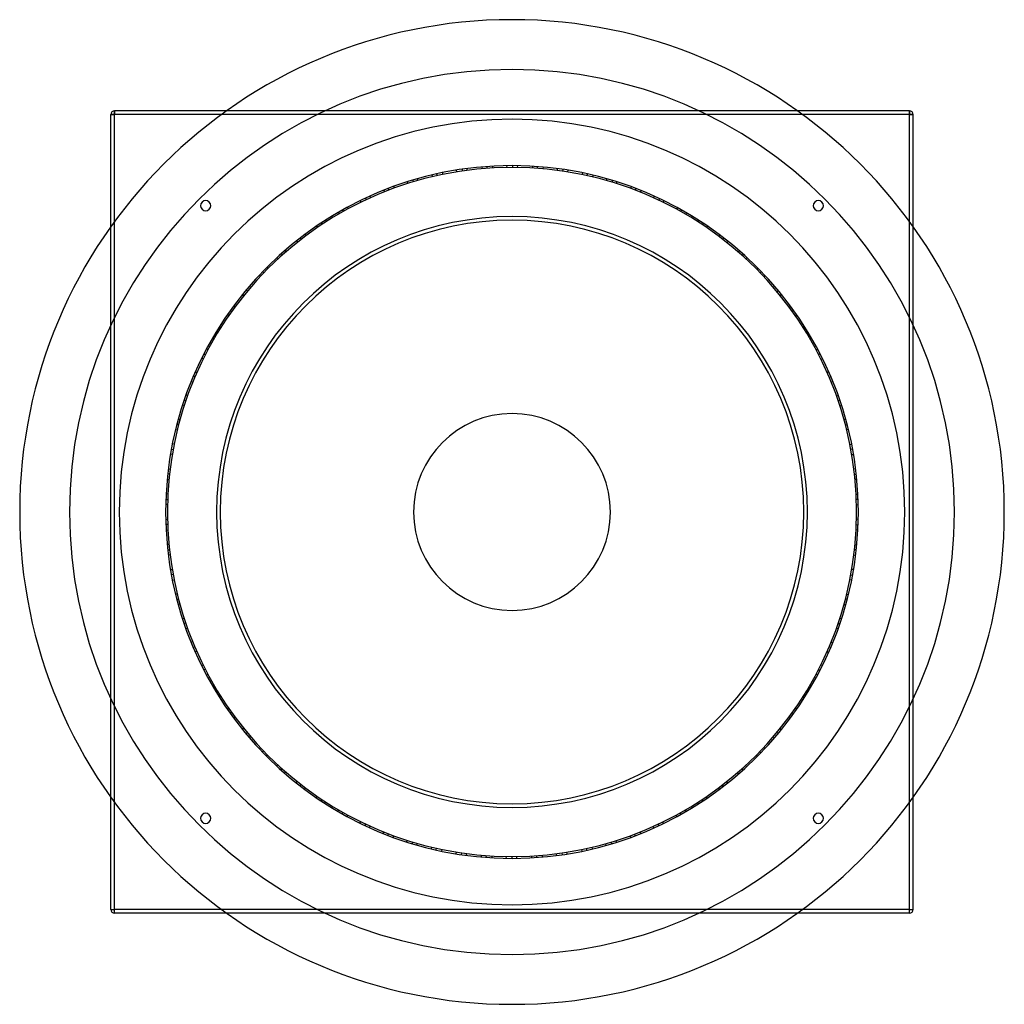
# Model space of a CAD drawing. Header units: millimetres. Extents: x -675 to 675, y -675 to 675.
import ezdxf

# ---------------------------------------------------------------- set-up
doc = ezdxf.new("R2010")
doc.units = ezdxf.units.MM
doc.layers.add('HIDDEN', color=7, linetype='Continuous')
doc.layers.add('THICK', color=7, linetype='Continuous')

msp = doc.modelspace()

# ---------------------------------------------------------------- linework, layer by layer
at = {"layer": 'HIDDEN'}
for p, q in [((-550, 545), (-545, 545)), ((-550, 545), (-550, 545)), ((-545, 550), (-545, 550)), ((-545, 545), (-545, 550)), ((-545, -545), (-545, 545)), ((545, 545), (-545, 545)), ((398.2, 545), (-398.2, 545)), ((391.3, 550), (-391.3, 550)), ((545, 550), (545, 550)), ((545, 545), (545, 550)), ((545, -545), (545, 545)), ((545, 545), (550, 545)), ((550, 545), (550, 545)), ((-41.3, 473.2), (-41.1, 470.7)), ((-41.3, 473.2), (-41.1, 470.7)), ((-34.7, 473.7), (-34.5, 471.2)), ((-34.7, 473.7), (-34.5, 471.2)), ((-34.7, 473.7), (-34.5, 471.2)), ((-34.7, 473.7), (-34.5, 471.2)), ((-34.7, 473.7), (-34.5, 471.2)), ((-34.7, 473.7), (-34.5, 471.2)), ((-26.7, 474.2), (-26.9, 471.7)), ((-26.7, 474.2), (-26.9, 471.7)), ((-7.4, 474.9), (-7.2, 472.4)), ((-7.4, 474.9), (-7.2, 472.4)), ((-7.4, 474.9), (-7.2, 472.4)), ((0.7, 475), (0.6, 472.5)), ((0.7, 475), (0.6, 472.5)), ((0.7, 475), (0.6, 472.5)), ((0.7, 475), (0.6, 472.5)), ((7.4, 474.9), (7.2, 472.4)), ((7.4, 474.9), (7.2, 472.4)), ((7.4, 474.9), (7.2, 472.4)), ((28.1, 474.2), (27.9, 471.7)), ((28.1, 474.2), (27.9, 471.7)), ((34.7, 473.7), (34.5, 471.2)), ((34.7, 473.7), (34.5, 471.2)), ((34.7, 473.7), (34.5, 471.2)), ((34.7, 473.7), (34.5, 471.2)), ((34.7, 473.7), (34.5, 471.2)), ((34.7, 473.7), (34.5, 471.2)), ((42.7, 473.1), (42.1, 470.6)), ((42.7, 473.1), (42.1, 470.6)), ((-109.7, 462.1), (-109.2, 459.7)), ((-109.7, 462.1), (-109.2, 459.7)), ((-103.3, 463.6), (-102.7, 461.2)), ((-103.3, 463.6), (-102.7, 461.2)), ((-103.3, 463.6), (-102.7, 461.2)), ((-103.3, 463.6), (-102.7, 461.2)), ((-103.3, 463.6), (-102.7, 461.2)), ((-103.3, 463.6), (-102.7, 461.2)), ((-95.5, 465.3), (-95.3, 462.8)), ((-95.5, 465.3), (-95.3, 462.8)), ((-76.5, 468.8), (-75.9, 466.4)), ((-76.5, 468.8), (-75.9, 466.4)), ((-76.5, 468.8), (-75.9, 466.4)), ((-68.4, 470), (-68.2, 467.5)), ((-68.4, 470), (-68.2, 467.5)), ((-68.4, 470), (-68.2, 467.5)), ((-68.4, 470), (-68.2, 467.5)), ((-61.8, 471), (-61.7, 468.5)), ((-61.8, 471), (-61.7, 468.5)), ((-61.8, 471), (-61.7, 468.5)), ((61.8, 471), (61.7, 468.5)), ((61.8, 471), (61.7, 468.5)), ((61.8, 471), (61.7, 468.5)), ((69.9, 469.8), (69.3, 467.4)), ((69.9, 469.8), (69.3, 467.4)), ((69.9, 469.8), (69.3, 467.4)), ((69.9, 469.8), (69.3, 467.4)), ((76.5, 468.8), (75.9, 466.4)), ((76.5, 468.8), (75.9, 466.4)), ((76.5, 468.8), (75.9, 466.4)), ((96.8, 465), (96.2, 462.6)), ((96.8, 465), (96.2, 462.6)), ((103.3, 463.6), (102.7, 461.2)), ((103.3, 463.6), (102.7, 461.2)), ((103.3, 463.6), (102.7, 461.2)), ((103.3, 463.6), (102.7, 461.2)), ((103.3, 463.6), (102.7, 461.2)), ((103.3, 463.6), (102.7, 461.2)), ((111.1, 461.8), (110.2, 459.5)), ((111.1, 461.8), (110.2, 459.5)), ((-162.2, 446.5), (-161.6, 444)), ((-162.2, 446.5), (-161.6, 444)), ((-143.9, 452.7), (-143, 450.3)), ((-143.9, 452.7), (-143, 450.3)), ((-143.9, 452.7), (-143, 450.3)), ((-136.1, 455.1), (-135.6, 452.6)), ((-136.1, 455.1), (-135.6, 452.6)), ((-136.1, 455.1), (-135.6, 452.6)), ((-136.1, 455.1), (-135.6, 452.6)), ((-129.8, 456.9), (-129.2, 454.5)), ((-129.8, 456.9), (-129.2, 454.5)), ((-129.8, 456.9), (-129.2, 454.5)), ((129.8, 456.9), (129.2, 454.5)), ((129.8, 456.9), (129.2, 454.5)), ((129.8, 456.9), (129.2, 454.5)), ((137.6, 454.6), (136.7, 452.3)), ((137.6, 454.6), (136.7, 452.3)), ((137.6, 454.6), (136.7, 452.3)), ((137.6, 454.6), (136.7, 452.3)), ((143.9, 452.7), (143, 450.3)), ((143.9, 452.7), (143, 450.3)), ((143.9, 452.7), (143, 450.3)), ((163.5, 446), (162.6, 443.6)), ((163.5, 446), (162.6, 443.6)), ((-194.9, 433.2), (-194, 430.8)), ((-194.9, 433.2), (-194, 430.8)), ((-194.9, 433.2), (-194, 430.8)), ((-175.9, 441.2), (-175, 438.9)), ((-175.9, 441.2), (-175, 438.9)), ((-169.7, 443.7), (-168.8, 441.3)), ((-169.7, 443.7), (-168.8, 441.3)), ((-169.7, 443.7), (-168.8, 441.3)), ((-169.7, 443.7), (-168.8, 441.3)), ((-169.7, 443.7), (-168.8, 441.3)), ((-169.7, 443.7), (-168.8, 441.3)), ((169.7, 443.7), (168.8, 441.3)), ((169.7, 443.7), (168.8, 441.3)), ((169.7, 443.7), (168.8, 441.3)), ((169.7, 443.7), (168.8, 441.3)), ((169.7, 443.7), (168.8, 441.3)), ((169.7, 443.7), (168.8, 441.3)), ((177.1, 440.7), (175.9, 438.5)), ((177.1, 440.7), (175.9, 438.5)), ((194.9, 433.2), (194, 430.8)), ((194.9, 433.2), (194, 430.8)), ((194.9, 433.2), (194, 430.8)), ((-208.3, 426.9), (-207.1, 424.7)), ((-208.3, 426.9), (-207.1, 424.7)), ((-208.3, 426.9), (-207.1, 424.7)), ((-200.9, 430.4), (-200.1, 428.1)), ((-200.9, 430.4), (-200.1, 428.1)), ((-200.9, 430.4), (-200.1, 428.1)), ((-200.9, 430.4), (-200.1, 428.1)), ((202.3, 429.8), (201.1, 427.6)), ((202.3, 429.8), (201.1, 427.6)), ((202.3, 429.8), (201.1, 427.6)), ((202.3, 429.8), (201.1, 427.6)), ((208.3, 426.9), (207.1, 424.7)), ((208.3, 426.9), (207.1, 424.7)), ((208.3, 426.9), (207.1, 424.7)), ((-238.2, 410.9), (-237, 408.8)), ((-238.2, 410.9), (-237, 408.8)), ((-232.5, 414.2), (-231.2, 412)), ((-232.5, 414.2), (-231.2, 412)), ((-232.5, 414.2), (-231.2, 412)), ((-232.5, 414.2), (-231.2, 412)), ((-232.5, 414.2), (-231.2, 412)), ((-232.5, 414.2), (-231.2, 412)), ((-225.5, 418.1), (-224.6, 415.7)), ((-225.5, 418.1), (-224.6, 415.7)), ((226.7, 417.4), (225.4, 415.3)), ((226.7, 417.4), (225.4, 415.3)), ((232.5, 414.2), (231.2, 412)), ((232.5, 414.2), (231.2, 412)), ((232.5, 414.2), (231.2, 412)), ((232.5, 414.2), (231.2, 412)), ((232.5, 414.2), (231.2, 412)), ((232.5, 414.2), (231.2, 412)), ((239.4, 410.2), (237.9, 408.3)), ((239.4, 410.2), (237.9, 408.3)), ((-545, -398.2), (-545, 398.2)), ((-268.2, 392), (-266.7, 390)), ((-268.2, 392), (-266.7, 390)), ((-268.2, 392), (-266.7, 390)), ((-261.5, 396.6), (-260.2, 394.4)), ((-261.5, 396.6), (-260.2, 394.4)), ((-261.5, 396.6), (-260.2, 394.4)), ((-261.5, 396.6), (-260.2, 394.4)), ((-255.9, 400.2), (-254.7, 398)), ((-255.9, 400.2), (-254.7, 398)), ((-255.9, 400.2), (-254.7, 398)), ((255.9, 400.2), (254.7, 398)), ((255.9, 400.2), (254.7, 398)), ((255.9, 400.2), (254.7, 398)), ((262.7, 395.7), (261.2, 393.8)), ((262.7, 395.7), (261.2, 393.8)), ((262.7, 395.7), (261.2, 393.8)), ((262.7, 395.7), (261.2, 393.8)), ((268.2, 392), (266.7, 390)), ((268.2, 392), (266.7, 390)), ((268.2, 392), (266.7, 390)), ((545, -398.2), (545, 398.2)), ((-550, -391.3), (-550, 391.3)), ((-283.9, 380.8), (-282.7, 378.6)), ((-283.9, 380.8), (-282.7, 378.6)), ((285, 380), (283.5, 378)), ((285, 380), (283.5, 378)), ((550, -391.3), (550, 391.3)), ((-295.5, 371.9), (-294, 369.9)), ((-295.5, 371.9), (-294, 369.9)), ((-290.3, 376), (-288.8, 374)), ((-290.3, 376), (-288.8, 374)), ((-290.3, 376), (-288.8, 374)), ((-290.3, 376), (-288.8, 374)), ((-290.3, 376), (-288.8, 374)), ((-290.3, 376), (-288.8, 374)), ((290.3, 376), (288.8, 374)), ((290.3, 376), (288.8, 374)), ((290.3, 376), (288.8, 374)), ((290.3, 376), (288.8, 374)), ((290.3, 376), (288.8, 374)), ((290.3, 376), (288.8, 374)), ((296.6, 371), (294.8, 369.3)), ((296.6, 371), (294.8, 369.3)), ((-316.4, 354.3), (-314.9, 352.3)), ((-316.4, 354.3), (-314.9, 352.3)), ((-316.4, 354.3), (-314.9, 352.3)), ((-316.4, 354.3), (-314.9, 352.3)), ((-311.4, 358.7), (-309.9, 356.7)), ((-311.4, 358.7), (-309.9, 356.7)), ((-311.4, 358.7), (-309.9, 356.7)), ((311.4, 358.7), (309.9, 356.7)), ((311.4, 358.7), (309.9, 356.7)), ((311.4, 358.7), (309.9, 356.7)), ((317.5, 353.3), (315.7, 351.5)), ((317.5, 353.3), (315.7, 351.5)), ((317.5, 353.3), (315.7, 351.5)), ((317.5, 353.3), (315.7, 351.5)), ((-322.4, 348.8), (-320.6, 347.1)), ((-322.4, 348.8), (-320.6, 347.1)), ((-322.4, 348.8), (-320.6, 347.1)), ((322.4, 348.8), (320.6, 347.1)), ((322.4, 348.8), (320.6, 347.1)), ((322.4, 348.8), (320.6, 347.1)), ((-346.5, 324.9), (-344.7, 323.1)), ((-346.5, 324.9), (-344.7, 323.1)), ((-342, 329.7), (-340.2, 328)), ((-342, 329.7), (-340.2, 328)), ((-342, 329.7), (-340.2, 328)), ((-342, 329.7), (-340.2, 328)), ((-342, 329.7), (-340.2, 328)), ((-342, 329.7), (-340.2, 328)), ((-336.3, 335.4), (-334.8, 333.4)), ((-336.3, 335.4), (-334.8, 333.4)), ((337.3, 334.4), (335.5, 332.7)), ((337.3, 334.4), (335.5, 332.7)), ((342, 329.7), (340.2, 328)), ((342, 329.7), (340.2, 328)), ((342, 329.7), (340.2, 328)), ((342, 329.7), (340.2, 328)), ((342, 329.7), (340.2, 328)), ((342, 329.7), (340.2, 328)), ((347.5, 323.9), (345.4, 322.4)), ((347.5, 323.9), (345.4, 322.4)), ((-369.8, 298.1), (-367.8, 296.7)), ((-369.8, 298.1), (-367.8, 296.7)), ((-369.8, 298.1), (-367.8, 296.7)), ((-364.6, 304.4), (-362.8, 302.7)), ((-364.6, 304.4), (-362.8, 302.7)), ((-364.6, 304.4), (-362.8, 302.7)), ((-364.6, 304.4), (-362.8, 302.7)), ((-360.3, 309.5), (-358.5, 307.8)), ((-360.3, 309.5), (-358.5, 307.8)), ((-360.3, 309.5), (-358.5, 307.8)), ((360.3, 309.5), (358.5, 307.8)), ((360.3, 309.5), (358.5, 307.8)), ((360.3, 309.5), (358.5, 307.8)), ((365.6, 303.3), (363.5, 301.8)), ((365.6, 303.3), (363.5, 301.8)), ((365.6, 303.3), (363.5, 301.8)), ((365.6, 303.3), (363.5, 301.8)), ((369.8, 298.1), (367.8, 296.7)), ((369.8, 298.1), (367.8, 296.7)), ((369.8, 298.1), (367.8, 296.7)), ((-390.1, 271), (-388.1, 269.5)), ((-390.1, 271), (-388.1, 269.5)), ((-386.3, 276.4), (-384.3, 274.9)), ((-386.3, 276.4), (-384.3, 274.9)), ((-386.3, 276.4), (-384.3, 274.9)), ((-386.3, 276.4), (-384.3, 274.9)), ((-386.3, 276.4), (-384.3, 274.9)), ((-386.3, 276.4), (-384.3, 274.9)), ((-381.6, 282.9), (-379.8, 281.1)), ((-381.6, 282.9), (-379.8, 281.1)), ((382.4, 281.8), (380.4, 280.3)), ((382.4, 281.8), (380.4, 280.3)), ((386.3, 276.4), (384.3, 274.9)), ((386.3, 276.4), (384.3, 274.9)), ((386.3, 276.4), (384.3, 274.9)), ((386.3, 276.4), (384.3, 274.9)), ((386.3, 276.4), (384.3, 274.9)), ((386.3, 276.4), (384.3, 274.9)), ((390.9, 269.8), (388.7, 268.7)), ((390.9, 269.8), (388.7, 268.7)), ((-405.1, 248.1), (-403, 246.6)), ((-405.1, 248.1), (-403, 246.6)), ((-405.1, 248.1), (-403, 246.6)), ((-405.1, 248.1), (-403, 246.6)), ((-401.6, 253.7), (-399.5, 252.3)), ((-401.6, 253.7), (-399.5, 252.3)), ((-401.6, 253.7), (-399.5, 252.3)), ((401.6, 253.7), (399.5, 252.3)), ((401.6, 253.7), (399.5, 252.3)), ((401.6, 253.7), (399.5, 252.3)), ((405.8, 246.8), (403.6, 245.7)), ((405.8, 246.8), (403.6, 245.7)), ((405.8, 246.8), (403.6, 245.7)), ((405.8, 246.8), (403.6, 245.7)), ((-409.3, 241.1), (-407, 240)), ((-409.3, 241.1), (-407, 240)), ((-409.3, 241.1), (-407, 240)), ((409.3, 241.1), (407, 240)), ((409.3, 241.1), (407, 240)), ((409.3, 241.1), (407, 240)), ((-422.4, 217.2), (-420.2, 216)), ((-422.4, 217.2), (-420.2, 216)), ((-422.4, 217.2), (-420.2, 216)), ((-422.4, 217.2), (-420.2, 216)), ((-422.4, 217.2), (-420.2, 216)), ((-422.4, 217.2), (-420.2, 216)), ((-418.7, 224.3), (-416.7, 222.8)), ((-418.7, 224.3), (-416.7, 222.8)), ((419.4, 223.1), (417.1, 221.9)), ((419.4, 223.1), (417.1, 221.9)), ((422.4, 217.2), (420.2, 216)), ((422.4, 217.2), (420.2, 216)), ((422.4, 217.2), (420.2, 216)), ((422.4, 217.2), (420.2, 216)), ((422.4, 217.2), (420.2, 216)), ((422.4, 217.2), (420.2, 216)), ((-425.4, 211.3), (-423.2, 210.1)), ((-425.4, 211.3), (-423.2, 210.1)), ((426, 210), (423.7, 209.2)), ((426, 210), (423.7, 209.2)), ((-434.2, 192.6), (-432, 191.4)), ((-434.2, 192.6), (-432, 191.4)), ((-434.2, 192.6), (-432, 191.4)), ((434.2, 192.6), (432, 191.4)), ((434.2, 192.6), (432, 191.4)), ((434.2, 192.6), (432, 191.4)), ((-440, 179), (-437.6, 178.1)), ((-440, 179), (-437.6, 178.1)), ((-440, 179), (-437.6, 178.1)), ((-436.9, 186.5), (-434.6, 185.3)), ((-436.9, 186.5), (-434.6, 185.3)), ((-436.9, 186.5), (-434.6, 185.3)), ((-436.9, 186.5), (-434.6, 185.3)), ((437.5, 185.1), (435.1, 184.3)), ((437.5, 185.1), (435.1, 184.3)), ((437.5, 185.1), (435.1, 184.3)), ((437.5, 185.1), (435.1, 184.3)), ((440, 179), (437.6, 178.1)), ((440, 179), (437.6, 178.1)), ((440, 179), (437.6, 178.1)), ((-449.6, 153.4), (-447.2, 152.6)), ((-449.6, 153.4), (-447.2, 152.6)), ((-449.6, 153.4), (-447.2, 152.6)), ((-449.6, 153.4), (-447.2, 152.6)), ((-449.6, 153.4), (-447.2, 152.6)), ((-449.6, 153.4), (-447.2, 152.6)), ((-446.9, 160.9), (-444.7, 159.8)), ((-446.9, 160.9), (-444.7, 159.8)), ((447.4, 159.6), (445, 158.8)), ((447.4, 159.6), (445, 158.8)), ((449.6, 153.4), (447.2, 152.6)), ((449.6, 153.4), (447.2, 152.6)), ((449.6, 153.4), (447.2, 152.6)), ((449.6, 153.4), (447.2, 152.6)), ((449.6, 153.4), (447.2, 152.6)), ((449.6, 153.4), (447.2, 152.6)), ((-451.7, 147.1), (-449.3, 146.3)), ((-451.7, 147.1), (-449.3, 146.3)), ((452.1, 145.8), (449.6, 145.3)), ((452.1, 145.8), (449.6, 145.3)), ((-457.6, 127.3), (-455.3, 126.5)), ((-457.6, 127.3), (-455.3, 126.5)), ((-457.6, 127.3), (-455.3, 126.5)), ((457.6, 127.3), (455.3, 126.5)), ((457.6, 127.3), (455.3, 126.5)), ((457.6, 127.3), (455.3, 126.5)), ((-461.4, 113), (-458.9, 112.5)), ((-461.4, 113), (-458.9, 112.5)), ((-461.4, 113), (-458.9, 112.5)), ((-459.4, 120.9), (-457, 120.1)), ((-459.4, 120.9), (-457, 120.1)), ((-459.4, 120.9), (-457, 120.1)), ((-459.4, 120.9), (-457, 120.1)), ((459.7, 119.4), (457.3, 119)), ((459.7, 119.4), (457.3, 119)), ((459.7, 119.4), (457.3, 119)), ((459.7, 119.4), (457.3, 119)), ((461.4, 113), (458.9, 112.5)), ((461.4, 113), (458.9, 112.5)), ((461.4, 113), (458.9, 112.5)), ((-467.1, 86.3), (-464.6, 85.8)), ((-467.1, 86.3), (-464.6, 85.8)), ((-467.1, 86.3), (-464.6, 85.8)), ((-467.1, 86.3), (-464.6, 85.8)), ((-467.1, 86.3), (-464.6, 85.8)), ((-467.1, 86.3), (-464.6, 85.8)), ((-465.6, 94.1), (-463.2, 93.3)), ((-465.6, 94.1), (-463.2, 93.3)), ((465.8, 92.8), (463.4, 92.3)), ((465.8, 92.8), (463.4, 92.3)), ((467.1, 86.3), (464.6, 85.8)), ((467.1, 86.3), (464.6, 85.8)), ((467.1, 86.3), (464.6, 85.8)), ((467.1, 86.3), (464.6, 85.8)), ((467.1, 86.3), (464.6, 85.8)), ((467.1, 86.3), (464.6, 85.8)), ((-468.3, 79.7), (-465.8, 79.3)), ((-468.3, 79.7), (-465.8, 79.3)), ((468.5, 78.4), (466, 78.3)), ((468.5, 78.4), (466, 78.3)), ((-471.3, 59.3), (-468.8, 58.8)), ((-471.3, 59.3), (-468.8, 58.8)), ((-471.3, 59.3), (-468.8, 58.8)), ((471.3, 59.3), (468.8, 58.8)), ((471.3, 59.3), (468.8, 58.8)), ((471.3, 59.3), (468.8, 58.8)), ((-472.9, 44.6), (-470.4, 44.5)), ((-472.9, 44.6), (-470.4, 44.5)), ((-472.9, 44.6), (-470.4, 44.5)), ((-472.1, 52.7), (-469.6, 52.2)), ((-472.1, 52.7), (-469.6, 52.2)), ((-472.1, 52.7), (-469.6, 52.2)), ((-472.1, 52.7), (-469.6, 52.2)), ((472.2, 51.2), (469.7, 51.1)), ((472.2, 51.2), (469.7, 51.1)), ((472.2, 51.2), (469.7, 51.1)), ((472.2, 51.2), (469.7, 51.1)), ((472.9, 44.6), (470.4, 44.5)), ((472.9, 44.6), (470.4, 44.5)), ((472.9, 44.6), (470.4, 44.5)), ((-474.7, 17.3), (-472.2, 17.3)), ((-474.7, 17.3), (-472.2, 17.3)), ((-474.7, 17.3), (-472.2, 17.3)), ((-474.7, 17.3), (-472.2, 17.3)), ((-474.7, 17.3), (-472.2, 17.3)), ((-474.7, 17.3), (-472.2, 17.3)), ((-474.3, 25.3), (-471.8, 24.9)), ((-474.3, 25.3), (-471.8, 24.9)), ((474.4, 24), (471.9, 23.9)), ((474.4, 24), (471.9, 23.9)), ((474.7, 17.3), (472.2, 17.3)), ((474.7, 17.3), (472.2, 17.3)), ((474.7, 17.3), (472.2, 17.3)), ((474.7, 17.3), (472.2, 17.3)), ((474.7, 17.3), (472.2, 17.3)), ((474.7, 17.3), (472.2, 17.3)), ((-474.9, 10.7), (-472.4, 10.6)), ((-474.9, 10.7), (-472.4, 10.6)), ((474.9, 9.3), (472.4, 9.6)), ((474.9, 9.3), (472.4, 9.6)), ((-474.9, -10), (-472.4, -10.1)), ((-474.9, -10), (-472.4, -10.1)), ((-474.9, -10), (-472.4, -10.1)), ((474.9, -10), (472.4, -10.1)), ((474.9, -10), (472.4, -10.1)), ((474.9, -10), (472.4, -10.1)), ((-474.7, -16.6), (-472.2, -16.7)), ((-474.7, -16.6), (-472.2, -16.7)), ((-474.7, -16.6), (-472.2, -16.7)), ((-474.7, -16.6), (-472.2, -16.7)), ((-474.4, -24.7), (-471.9, -24.5)), ((-474.4, -24.7), (-471.9, -24.5)), ((-474.4, -24.7), (-471.9, -24.5)), ((474.4, -24.7), (471.9, -24.5)), ((474.4, -24.7), (471.9, -24.5)), ((474.4, -24.7), (471.9, -24.5)), ((474.7, -18.1), (472.2, -17.8)), ((474.7, -18.1), (472.2, -17.8)), ((474.7, -18.1), (472.2, -17.8)), ((474.7, -18.1), (472.2, -17.8)), ((-473, -44), (-470.4, -44.1)), ((-473, -44), (-470.4, -44.1)), ((-472.2, -52), (-469.7, -51.7)), ((-472.2, -52), (-469.7, -51.7)), ((-472.2, -52), (-469.7, -51.7)), ((-472.2, -52), (-469.7, -51.7)), ((-472.2, -52), (-469.7, -51.7)), ((-472.2, -52), (-469.7, -51.7)), ((472.2, -52), (469.7, -51.7)), ((472.2, -52), (469.7, -51.7)), ((472.2, -52), (469.7, -51.7)), ((472.2, -52), (469.7, -51.7)), ((472.2, -52), (469.7, -51.7)), ((472.2, -52), (469.7, -51.7)), ((472.8, -45.4), (470.3, -45.1)), ((472.8, -45.4), (470.3, -45.1)), ((-471.4, -58.5), (-468.9, -58.3)), ((-471.4, -58.5), (-468.9, -58.3)), ((471.2, -59.9), (468.8, -59.3)), ((471.2, -59.9), (468.8, -59.3)), ((-468.4, -79), (-465.9, -78.7)), ((-468.4, -79), (-465.9, -78.7)), ((-468.4, -79), (-465.9, -78.7)), ((468.4, -79), (465.9, -78.7)), ((468.4, -79), (465.9, -78.7)), ((468.4, -79), (465.9, -78.7)), ((-467.2, -85.5), (-464.7, -85.3)), ((-467.2, -85.5), (-464.7, -85.3)), ((-467.2, -85.5), (-464.7, -85.3)), ((-467.2, -85.5), (-464.7, -85.3)), ((-465.7, -93.5), (-463.3, -92.9)), ((-465.7, -93.5), (-463.3, -92.9)), ((-465.7, -93.5), (-463.3, -92.9)), ((465.7, -93.5), (463.3, -92.9)), ((465.7, -93.5), (463.3, -92.9)), ((465.7, -93.5), (463.3, -92.9)), ((467, -87), (464.5, -86.4)), ((467, -87), (464.5, -86.4)), ((467, -87), (464.5, -86.4)), ((467, -87), (464.5, -86.4)), ((-461.5, -112.4), (-459, -112.1)), ((-461.5, -112.4), (-459, -112.1)), ((-459.6, -120.1), (-457.1, -119.5)), ((-459.6, -120.1), (-457.1, -119.5)), ((-459.6, -120.1), (-457.1, -119.5)), ((-459.6, -120.1), (-457.1, -119.5)), ((-459.6, -120.1), (-457.1, -119.5)), ((-459.6, -120.1), (-457.1, -119.5)), ((459.6, -120.1), (457.1, -119.5)), ((459.6, -120.1), (457.1, -119.5)), ((459.6, -120.1), (457.1, -119.5)), ((459.6, -120.1), (457.1, -119.5)), ((459.6, -120.1), (457.1, -119.5)), ((459.6, -120.1), (457.1, -119.5)), ((461.2, -113.7), (458.8, -113.1)), ((461.2, -113.7), (458.8, -113.1)), ((-457.8, -126.6), (-455.4, -125.9)), ((-457.8, -126.6), (-455.4, -125.9)), ((457.5, -127.9), (455.1, -126.9)), ((457.5, -127.9), (455.1, -126.9)), ((-451.9, -146.4), (-449.5, -145.7)), ((-451.9, -146.4), (-449.5, -145.7)), ((-451.9, -146.4), (-449.5, -145.7)), ((451.9, -146.4), (449.5, -145.7)), ((451.9, -146.4), (449.5, -145.7)), ((451.9, -146.4), (449.5, -145.7)), ((-449.8, -152.7), (-447.4, -152)), ((-449.8, -152.7), (-447.4, -152)), ((-449.8, -152.7), (-447.4, -152)), ((-449.8, -152.7), (-447.4, -152)), ((-447.1, -160.3), (-444.8, -159.4)), ((-447.1, -160.3), (-444.8, -159.4)), ((-447.1, -160.3), (-444.8, -159.4)), ((447.1, -160.3), (444.8, -159.4)), ((447.1, -160.3), (444.8, -159.4)), ((447.1, -160.3), (444.8, -159.4)), ((449.3, -154.1), (447, -153.1)), ((449.3, -154.1), (447, -153.1)), ((449.3, -154.1), (447, -153.1)), ((449.3, -154.1), (447, -153.1)), ((-440.2, -178.4), (-437.8, -177.7)), ((-440.2, -178.4), (-437.8, -177.7)), ((-437.2, -185.8), (-434.9, -184.8)), ((-437.2, -185.8), (-434.9, -184.8)), ((-437.2, -185.8), (-434.9, -184.8)), ((-437.2, -185.8), (-434.9, -184.8)), ((-437.2, -185.8), (-434.9, -184.8)), ((-437.2, -185.8), (-434.9, -184.8)), ((437.2, -185.8), (434.9, -184.8)), ((437.2, -185.8), (434.9, -184.8)), ((437.2, -185.8), (434.9, -184.8)), ((437.2, -185.8), (434.9, -184.8)), ((437.2, -185.8), (434.9, -184.8)), ((437.2, -185.8), (434.9, -184.8)), ((439.7, -179.6), (437.4, -178.7)), ((439.7, -179.6), (437.4, -178.7)), ((-434.5, -191.9), (-432.2, -190.9)), ((-434.5, -191.9), (-432.2, -190.9)), ((434, -193.1), (431.8, -191.8)), ((434, -193.1), (431.8, -191.8)), ((-425.8, -210.6), (-423.5, -209.6)), ((-425.8, -210.6), (-423.5, -209.6)), ((-425.8, -210.6), (-423.5, -209.6)), ((-422.8, -216.5), (-420.5, -215.6)), ((-422.8, -216.5), (-420.5, -215.6)), ((-422.8, -216.5), (-420.5, -215.6)), ((-422.8, -216.5), (-420.5, -215.6)), ((425.8, -210.6), (423.5, -209.6)), ((425.8, -210.6), (423.5, -209.6)), ((425.8, -210.6), (423.5, -209.6)), ((-419, -223.7), (-416.9, -222.4)), ((-419, -223.7), (-416.9, -222.4)), ((-419, -223.7), (-416.9, -222.4)), ((419, -223.7), (416.9, -222.4)), ((419, -223.7), (416.9, -222.4)), ((419, -223.7), (416.9, -222.4)), ((422.1, -217.8), (420, -216.5)), ((422.1, -217.8), (420, -216.5)), ((422.1, -217.8), (420, -216.5)), ((422.1, -217.8), (420, -216.5)), ((-409.6, -240.6), (-407.2, -239.6)), ((-409.6, -240.6), (-407.2, -239.6)), ((408.9, -241.8), (406.7, -240.5)), ((408.9, -241.8), (406.7, -240.5)), ((-405.5, -247.4), (-403.3, -246.1)), ((-405.5, -247.4), (-403.3, -246.1)), ((-405.5, -247.4), (-403.3, -246.1)), ((-405.5, -247.4), (-403.3, -246.1)), ((-405.5, -247.4), (-403.3, -246.1)), ((-405.5, -247.4), (-403.3, -246.1)), ((-402, -253.1), (-399.8, -251.8)), ((-402, -253.1), (-399.8, -251.8)), ((401.2, -254.2), (399.3, -252.6)), ((401.2, -254.2), (399.3, -252.6)), ((405.5, -247.4), (403.3, -246.1)), ((405.5, -247.4), (403.3, -246.1)), ((405.5, -247.4), (403.3, -246.1)), ((405.5, -247.4), (403.3, -246.1)), ((405.5, -247.4), (403.3, -246.1)), ((405.5, -247.4), (403.3, -246.1)), ((-390.6, -270.3), (-388.4, -269)), ((-390.6, -270.3), (-388.4, -269)), ((-390.6, -270.3), (-388.4, -269)), ((390.6, -270.3), (388.4, -269)), ((390.6, -270.3), (388.4, -269)), ((390.6, -270.3), (388.4, -269)), ((-386.7, -275.8), (-384.6, -274.5)), ((-386.7, -275.8), (-384.6, -274.5)), ((-386.7, -275.8), (-384.6, -274.5)), ((-386.7, -275.8), (-384.6, -274.5)), ((-382, -282.4), (-380, -280.8)), ((-382, -282.4), (-380, -280.8)), ((-382, -282.4), (-380, -280.8)), ((382, -282.4), (380, -280.8)), ((382, -282.4), (380, -280.8)), ((382, -282.4), (380, -280.8)), ((385.9, -277), (384, -275.4)), ((385.9, -277), (384, -275.4)), ((385.9, -277), (384, -275.4)), ((385.9, -277), (384, -275.4)), ((-370.2, -297.6), (-368, -296.3)), ((-370.2, -297.6), (-368, -296.3)), ((-365.1, -303.8), (-363.2, -302.2)), ((-365.1, -303.8), (-363.2, -302.2)), ((-365.1, -303.8), (-363.2, -302.2)), ((-365.1, -303.8), (-363.2, -302.2)), ((-365.1, -303.8), (-363.2, -302.2)), ((-365.1, -303.8), (-363.2, -302.2)), ((-360.8, -308.9), (-358.9, -307.3)), ((-360.8, -308.9), (-358.9, -307.3)), ((359.9, -310), (358.3, -308.1)), ((359.9, -310), (358.3, -308.1)), ((365.1, -303.8), (363.2, -302.2)), ((365.1, -303.8), (363.2, -302.2)), ((365.1, -303.8), (363.2, -302.2)), ((365.1, -303.8), (363.2, -302.2)), ((365.1, -303.8), (363.2, -302.2)), ((365.1, -303.8), (363.2, -302.2)), ((369.3, -298.7), (367.4, -297.1)), ((369.3, -298.7), (367.4, -297.1)), ((-347, -324.3), (-345.1, -322.7)), ((-347, -324.3), (-345.1, -322.7)), ((-347, -324.3), (-345.1, -322.7)), ((347, -324.3), (345.1, -322.7)), ((347, -324.3), (345.1, -322.7)), ((347, -324.3), (345.1, -322.7)), ((-342.5, -329.2), (-340.5, -327.5)), ((-342.5, -329.2), (-340.5, -327.5)), ((-342.5, -329.2), (-340.5, -327.5)), ((-342.5, -329.2), (-340.5, -327.5)), ((-336.8, -335), (-335.1, -333.1)), ((-336.8, -335), (-335.1, -333.1)), ((-336.8, -335), (-335.1, -333.1)), ((336.8, -335), (335.1, -333.1)), ((336.8, -335), (335.1, -333.1)), ((336.8, -335), (335.1, -333.1)), ((341.4, -330.2), (339.8, -328.4)), ((341.4, -330.2), (339.8, -328.4)), ((341.4, -330.2), (339.8, -328.4)), ((341.4, -330.2), (339.8, -328.4)), ((-322.9, -348.4), (-321, -346.8)), ((-322.9, -348.4), (-321, -346.8)), ((321.9, -349.3), (320.2, -347.4)), ((321.9, -349.3), (320.2, -347.4)), ((-317, -353.8), (-315.3, -351.9)), ((-317, -353.8), (-315.3, -351.9)), ((-317, -353.8), (-315.3, -351.9)), ((-317, -353.8), (-315.3, -351.9)), ((-317, -353.8), (-315.3, -351.9)), ((-317, -353.8), (-315.3, -351.9)), ((-312, -358.2), (-310.3, -356.3)), ((-312, -358.2), (-310.3, -356.3)), ((311, -359.1), (309.6, -357)), ((311, -359.1), (309.6, -357)), ((317, -353.8), (315.3, -351.9)), ((317, -353.8), (315.3, -351.9)), ((317, -353.8), (315.3, -351.9)), ((317, -353.8), (315.3, -351.9)), ((317, -353.8), (315.3, -351.9)), ((317, -353.8), (315.3, -351.9)), ((-296.1, -371.4), (-294.5, -369.5)), ((-296.1, -371.4), (-294.5, -369.5)), ((-296.1, -371.4), (-294.5, -369.5)), ((-290.9, -375.5), (-289.2, -373.6)), ((-290.9, -375.5), (-289.2, -373.6)), ((-290.9, -375.5), (-289.2, -373.6)), ((-290.9, -375.5), (-289.2, -373.6)), ((289.7, -376.4), (288.3, -374.3)), ((289.7, -376.4), (288.3, -374.3)), ((289.7, -376.4), (288.3, -374.3)), ((289.7, -376.4), (288.3, -374.3)), ((296.1, -371.4), (294.5, -369.5)), ((296.1, -371.4), (294.5, -369.5)), ((296.1, -371.4), (294.5, -369.5)), ((-284.4, -380.4), (-283, -378.3)), ((-284.4, -380.4), (-283, -378.3)), ((-284.4, -380.4), (-283, -378.3)), ((-268.7, -391.7), (-267, -389.8)), ((-268.7, -391.7), (-267, -389.8)), ((267.6, -392.4), (266.2, -390.4)), ((267.6, -392.4), (266.2, -390.4)), ((284.4, -380.4), (283, -378.3)), ((284.4, -380.4), (283, -378.3)), ((284.4, -380.4), (283, -378.3)), ((-262.1, -396.1), (-260.7, -394.1)), ((-262.1, -396.1), (-260.7, -394.1)), ((-262.1, -396.1), (-260.7, -394.1)), ((-262.1, -396.1), (-260.7, -394.1)), ((-262.1, -396.1), (-260.7, -394.1)), ((-262.1, -396.1), (-260.7, -394.1)), ((-256.5, -399.8), (-255.2, -397.7)), ((-256.5, -399.8), (-255.2, -397.7)), ((255.4, -400.5), (254.3, -398.2)), ((255.4, -400.5), (254.3, -398.2)), ((262.1, -396.1), (260.7, -394.1)), ((262.1, -396.1), (260.7, -394.1)), ((262.1, -396.1), (260.7, -394.1)), ((262.1, -396.1), (260.7, -394.1)), ((262.1, -396.1), (260.7, -394.1)), ((262.1, -396.1), (260.7, -394.1)), ((-238.9, -410.6), (-237.5, -408.5)), ((-238.9, -410.6), (-237.5, -408.5)), ((-238.9, -410.6), (-237.5, -408.5)), ((-233.1, -413.9), (-231.7, -411.8)), ((-233.1, -413.9), (-231.7, -411.8)), ((-233.1, -413.9), (-231.7, -411.8)), ((-233.1, -413.9), (-231.7, -411.8)), ((-226, -417.8), (-224.9, -415.5)), ((-226, -417.8), (-224.9, -415.5)), ((-226, -417.8), (-224.9, -415.5)), ((226, -417.8), (224.9, -415.5)), ((226, -417.8), (224.9, -415.5)), ((226, -417.8), (224.9, -415.5)), ((231.8, -414.6), (230.8, -412.3)), ((231.8, -414.6), (230.8, -412.3)), ((231.8, -414.6), (230.8, -412.3)), ((231.8, -414.6), (230.8, -412.3)), ((238.9, -410.6), (237.5, -408.5)), ((238.9, -410.6), (237.5, -408.5)), ((238.9, -410.6), (237.5, -408.5)), ((-208.8, -426.6), (-207.4, -424.5)), ((-208.8, -426.6), (-207.4, -424.5)), ((-201.6, -430.1), (-200.6, -427.8)), ((-201.6, -430.1), (-200.6, -427.8)), ((-201.6, -430.1), (-200.6, -427.8)), ((-201.6, -430.1), (-200.6, -427.8)), ((-201.6, -430.1), (-200.6, -427.8)), ((-201.6, -430.1), (-200.6, -427.8)), ((-195.6, -432.9), (-194.5, -430.6)), ((-195.6, -432.9), (-194.5, -430.6)), ((194.3, -433.4), (193.6, -431)), ((194.3, -433.4), (193.6, -431)), ((201.6, -430.1), (200.6, -427.8)), ((201.6, -430.1), (200.6, -427.8)), ((201.6, -430.1), (200.6, -427.8)), ((201.6, -430.1), (200.6, -427.8)), ((201.6, -430.1), (200.6, -427.8)), ((201.6, -430.1), (200.6, -427.8)), ((207.6, -427.2), (206.5, -425)), ((207.6, -427.2), (206.5, -425)), ((-176.6, -441), (-175.5, -438.7)), ((-176.6, -441), (-175.5, -438.7)), ((-176.6, -441), (-175.5, -438.7)), ((-170.4, -443.4), (-169.3, -441.1)), ((-170.4, -443.4), (-169.3, -441.1)), ((-170.4, -443.4), (-169.3, -441.1)), ((-170.4, -443.4), (-169.3, -441.1)), ((-162.8, -446.2), (-162, -443.8)), ((-162.8, -446.2), (-162, -443.8)), ((-162.8, -446.2), (-162, -443.8)), ((162.8, -446.2), (162, -443.8)), ((162.8, -446.2), (162, -443.8)), ((162.8, -446.2), (162, -443.8)), ((169, -443.9), (168.3, -441.5)), ((169, -443.9), (168.3, -441.5)), ((169, -443.9), (168.3, -441.5)), ((169, -443.9), (168.3, -441.5)), ((176.6, -441), (175.5, -438.7)), ((176.6, -441), (175.5, -438.7)), ((176.6, -441), (175.5, -438.7)), ((-144.5, -452.5), (-143.4, -450.2)), ((-144.5, -452.5), (-143.4, -450.2)), ((-136.8, -454.9), (-136.1, -452.5)), ((-136.8, -454.9), (-136.1, -452.5)), ((-136.8, -454.9), (-136.1, -452.5)), ((-136.8, -454.9), (-136.1, -452.5)), ((-136.8, -454.9), (-136.1, -452.5)), ((-136.8, -454.9), (-136.1, -452.5)), ((-130.5, -456.7), (-129.8, -454.3)), ((-130.5, -456.7), (-129.8, -454.3)), ((129.2, -457.1), (128.8, -454.6)), ((129.2, -457.1), (128.8, -454.6)), ((136.8, -454.9), (136.1, -452.5)), ((136.8, -454.9), (136.1, -452.5)), ((136.8, -454.9), (136.1, -452.5)), ((136.8, -454.9), (136.1, -452.5)), ((136.8, -454.9), (136.1, -452.5)), ((136.8, -454.9), (136.1, -452.5)), ((143.2, -452.9), (142.5, -450.5)), ((143.2, -452.9), (142.5, -450.5)), ((-110.5, -462), (-109.8, -459.6)), ((-110.5, -462), (-109.8, -459.6)), ((-110.5, -462), (-109.8, -459.6)), ((-104, -463.5), (-103.3, -461.1)), ((-104, -463.5), (-103.3, -461.1)), ((-104, -463.5), (-103.3, -461.1)), ((-104, -463.5), (-103.3, -461.1)), ((-96.1, -465.2), (-95.7, -462.7)), ((-96.1, -465.2), (-95.7, -462.7)), ((-96.1, -465.2), (-95.7, -462.7)), ((-77.1, -468.7), (-76.3, -466.3)), ((-77.1, -468.7), (-76.3, -466.3)), ((-69.2, -469.9), (-68.8, -467.5)), ((-69.2, -469.9), (-68.8, -467.5)), ((-69.2, -469.9), (-68.8, -467.5)), ((-69.2, -469.9), (-68.8, -467.5)), ((-69.2, -469.9), (-68.8, -467.5)), ((-69.2, -469.9), (-68.8, -467.5)), ((-62.6, -470.9), (-62.2, -468.4)), ((-62.6, -470.9), (-62.2, -468.4)), ((-42, -473.1), (-41.7, -470.7)), ((-42, -473.1), (-41.7, -470.7)), ((-42, -473.1), (-41.7, -470.7)), ((-35.4, -473.7), (-35, -471.2)), ((-35.4, -473.7), (-35, -471.2)), ((-35.4, -473.7), (-35, -471.2)), ((-35.4, -473.7), (-35, -471.2)), ((-27.3, -474.2), (-27.3, -471.7)), ((-27.3, -474.2), (-27.3, -471.7)), ((-27.3, -474.2), (-27.3, -471.7)), ((-8, -474.9), (-7.6, -472.4)), ((-8, -474.9), (-7.6, -472.4)), ((0, -475), (0, -472.5)), ((0, -475), (0, -472.5)), ((0, -475), (0, -472.5)), ((0, -475), (0, -472.5)), ((0, -475), (0, -472.5)), ((0, -475), (0, -472.5)), ((6.6, -475), (6.6, -472.5)), ((6.6, -475), (6.6, -472.5)), ((27.3, -474.2), (27.3, -471.7)), ((27.3, -474.2), (27.3, -471.7)), ((27.3, -474.2), (27.3, -471.7)), ((33.9, -473.8), (33.9, -471.3)), ((33.9, -473.8), (33.9, -471.3)), ((33.9, -473.8), (33.9, -471.3)), ((33.9, -473.8), (33.9, -471.3)), ((42, -473.1), (41.7, -470.7)), ((42, -473.1), (41.7, -470.7)), ((42, -473.1), (41.7, -470.7)), ((61.2, -471), (61.2, -468.5)), ((61.2, -471), (61.2, -468.5)), ((69.2, -469.9), (68.8, -467.5)), ((69.2, -469.9), (68.8, -467.5)), ((69.2, -469.9), (68.8, -467.5)), ((69.2, -469.9), (68.8, -467.5)), ((69.2, -469.9), (68.8, -467.5)), ((69.2, -469.9), (68.8, -467.5)), ((75.7, -468.9), (75.4, -466.5)), ((75.7, -468.9), (75.4, -466.5)), ((96.1, -465.2), (95.7, -462.7)), ((96.1, -465.2), (95.7, -462.7)), ((96.1, -465.2), (95.7, -462.7)), ((102.6, -463.8), (102.2, -461.3)), ((102.6, -463.8), (102.2, -461.3)), ((102.6, -463.8), (102.2, -461.3)), ((102.6, -463.8), (102.2, -461.3)), ((110.5, -462), (109.8, -459.6)), ((110.5, -462), (109.8, -459.6)), ((110.5, -462), (109.8, -459.6)), ((-550, -545), (-545, -545)), ((-550, -545), (-550, -545)), ((545, -545), (-545, -545)), ((-545, -550), (-545, -545)), ((-545, -550), (-545, -550)), ((398.2, -545), (-398.2, -545)), ((391.3, -550), (-391.3, -550)), ((545, -550), (545, -545)), ((545, -545), (550, -545)), ((545, -550), (545, -550)), ((550, -545), (550, -545))]:
    msp.add_line(p, q, dxfattribs=at)
for centre, radius, start, end in [((0, 0), 475, 0, 180), ((0, 0), 472.5, 0, 180), ((-420, 420), 7, 0, 180), ((-420, 420), 7, 180, 0), ((420, 420), 7, 0, 180), ((420, 420), 7, 180, 0), ((0, 0), 405, 0, 180), ((0, 0), 400, 0, 180), ((0, 0), 475, 180, 0), ((0, 0), 472.5, 180, 0), ((0, 0), 405, 180, 0), ((0, 0), 400, 180, 0), ((-420, -420), 7, 0, 180), ((420, -420), 7, 0, 180), ((-420, -420), 7, 180, 0), ((420, -420), 7, 180, 0)]:
    msp.add_arc(centre, radius, start, end, dxfattribs=at)
at = {"layer": 'THICK'}
for p, q in [((-550, 391.3), (-550, 545)), ((-545, 545), (-550, 545)), ((-391.3, 550), (-545, 550)), ((-545, 550), (-545, 545)), ((-545, 398.2), (-545, 545)), ((-398.2, 545), (-545, 545)), ((545, 550), (391.3, 550)), ((545, 545), (398.2, 545)), ((545, 550), (545, 545)), ((550, 545), (545, 545)), ((545, 398.2), (545, 545)), ((550, 391.3), (550, 545)), ((-550, -545), (-550, -391.3)), ((550, -545), (550, -391.3)), ((-545, -545), (-545, -398.2)), ((545, -545), (545, -398.2)), ((-550, -545), (-545, -545)), ((-545, -550), (-545, -545)), ((-398.2, -545), (-545, -545)), ((-391.3, -550), (-545, -550)), ((545, -550), (391.3, -550)), ((545, -545), (398.2, -545)), ((545, -545), (550, -545)), ((545, -550), (545, -545))]:
    msp.add_line(p, q, dxfattribs=at)
for centre, radius, start, end in [((0, 0), 675, 90, 180), ((0, 0), 675, 0, 90), ((0, 0), 606.8, 90, 270), ((0, 0), 606.8, 0, 90), ((-545, 545), 5, 90, 180), ((545, 545), 5, 0, 90), ((0, 0), 538.6, 0, 180), ((0, 0), 135, 0, 180), ((0, 0), 538.6, 180, 0), ((0, 0), 135, 180, 0), ((0, 0), 675, 270, 0), ((0, 0), 606.8, 270, 0), ((0, 0), 675, 180, 270), ((-545, -545), 5, 180, 270), ((545, -545), 5, 270, 0)]:
    msp.add_arc(centre, radius, start, end, dxfattribs=at)

doc.saveas('drawing.dxf')
